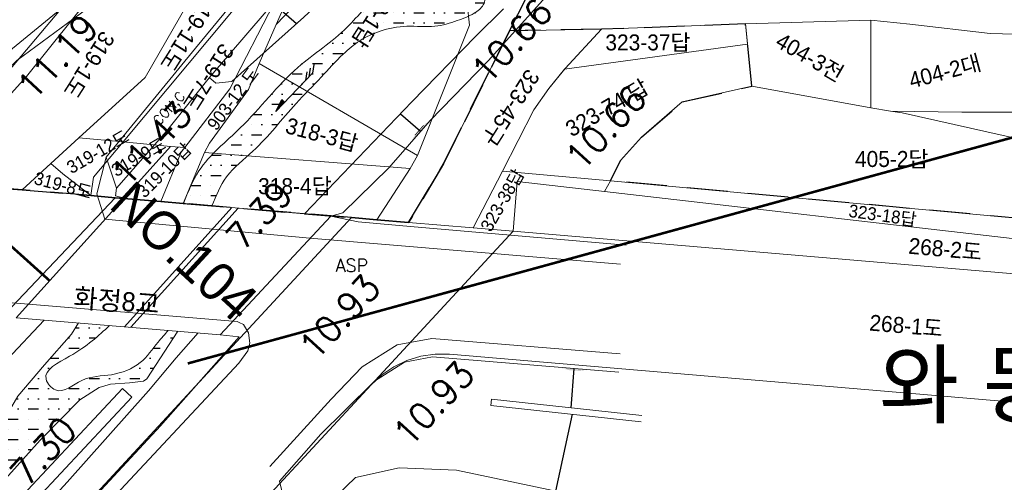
# Model space of a CAD drawing. Header units: metres. Extents: x 183400 to 184400, y 422200 to 427800.
# Tile 205 of 221: x 183920 to 184074, y 427401 to 427473. Entities that reach past the tile are written whole.
import ezdxf
from ezdxf.enums import TextEntityAlignment as Align

# ---------------------------------------------------------------- set-up
doc = ezdxf.new("R2010")
doc.units = ezdxf.units.M
doc.linetypes.add('DASHED2', pattern=[9.525, 6.35, -3.175])
for name, color, linetype in [('9131', 130, 'Continuous'), ('NR', 7, 'Continuous'), ('num', 7, 'Continuous'), ('ws', 7, 'Continuous'), ('교량명', 7, 'Continuous'), ('구조물명칭_작업', 5, 'Continuous'), ('도면리-t', 252, 'Continuous'), ('동별경계', 3, 'DASHED2'), ('하천', 140, 'Continuous'), ('횡단타점', 11, 'Continuous')]:
    doc.layers.add(name, color=color, linetype=linetype)
for name, color, linetype, lineweight in [('지번', 252, 'Continuous', 5), ('지적', 252, 'Continuous', 5), ('현황도', 7, 'Continuous', 5)]:
    doc.layers.add(name, color=color, linetype=linetype, lineweight=lineweight)
doc.layers.get('ws').off()
doc.styles.add('GHS', font='ROMANS', dxfattribs={"bigfont": 'GHS'})
doc.styles.add('gwang', font='romans.shx', dxfattribs={"bigfont": ' WHGTXT.SHX'})
doc.styles.add('UPM', font='Gulim.ttf')
doc.styles.add('돋움', font='Dotum.ttf')

# ---------------------------------------------------------------- blocks, each defined once
blk = doc.blocks.new('ws')
at = {"layer": '9131'}
blk.add_hatch(color=256, dxfattribs=at).paths.add_polyline_path([(2, 0), (2, 0.6), (0, 0)])
for p, q in [((0, 0), (2, 0.6)), ((0, 0), (8.3, 0)), ((2, 0.6), (2, 0)), ((7.83, 0.81), (6.7, 0)), ((8.63, 0.81), (7.5, 0)), ((9.43, 0.81), (8.3, 0))]:
    blk.add_line(p, q, dxfattribs=at)

msp = doc.modelspace()

# ---------------------------------------------------------------- hatches: boundary and pattern name
at = {"layer": '하천'}
h = msp.add_hatch(dxfattribs=at)
h.set_pattern_fill('MUDST', color=256, scale=0.25, style=0)
h.paths.add_polyline_path([(184018.13, 427520.92), (184022.36, 427529.18), (184028.41, 427537.02), (184021.06, 427540.12), (184017.17, 427534.2), (184010.34, 427521.98), (184007.98, 427515.61), (184006.11, 427505.55), (184012.58, 427503.8), (184015.33, 427513.54)])
edge = h.paths.add_edge_path()
edge.add_spline(control_points=[(183994.23, 427485.7), (183995.2, 427486.48), (183997.07, 427487.98), (183999.69, 427490.76), (184002.73, 427493.34), (184004.53, 427496.28), (184006.56, 427497.44), (184007.62, 427498.34), (184009.13, 427498.26), (184010.1, 427498.5), (184010.68, 427498.59)], knot_values=[0, 0, 0, 0, 3.732297, 7.190753, 11.42063, 15.705923, 17.12373, 18.425649, 19.694341, 21.45177, 21.45177, 21.45177, 21.45177], degree=3, periodic=0)
edge.add_line((184010.68, 427498.59), (184010.76, 427498.95))
edge.add_line((184010.76, 427498.95), (184004.15, 427500.74))
edge.add_line((184004.15, 427500.74), (184003.66, 427499.03))
edge.add_spline(control_points=[(184003.66, 427499.03), (184003.67, 427498.76), (184003.72, 427497.68), (184002.57, 427495.23), (183998.56, 427494), (183995.14, 427490.99), (183992.94, 427488.79), (183991.97, 427487.82)], knot_values=[0, 0, 0, 0, 0.805967, 3.222228, 7.403227, 12.655224, 16.77324, 16.77324, 16.77324, 16.77324], degree=3, periodic=0)
edge.add_line((183991.97, 427487.82), (183994.23, 427485.7))
edge = h.paths.add_edge_path()
edge.add_spline(control_points=[(183950.12, 427443.89), (183950.77, 427445.49), (183952.16, 427448.89), (183957.86, 427453.21), (183962.17, 427458.95), (183967.11, 427463.78), (183970.18, 427467.3), (183973.22, 427469.85), (183976.62, 427471.41), (183980.65, 427472.21), (183984.77, 427471.66), (183988.3, 427472.75), (183990.9, 427473.71), (183992.84, 427475.2), (183992.95, 427476.57), (183993.01, 427477.26)], knot_values=[0, 0, 0, 0, 5.084636, 10.842897, 20.884547, 26.581765, 31.536269, 34.900335, 38.386878, 42.66415, 47.04348, 50.654582, 53.518078, 55.482716, 57.470363, 57.470363, 57.470363, 57.470363], degree=3, periodic=0)
edge.add_line((183993.01, 427477.26), (183987.22, 427482.72))
edge.add_spline(control_points=[(183987.22, 427482.72), (183986.76, 427482.52), (183984.66, 427481.6), (183981.36, 427479.34), (183975.64, 427477.15), (183971.08, 427470.82), (183962.3, 427465.39), (183955.86, 427456.63), (183948.25, 427450.74), (183946.38, 427446.04), (183945.68, 427444.28)], knot_values=[0, 0, 0, 0, 1.495812, 6.878826, 11.961313, 19.487142, 29.445979, 42.515813, 51.843735, 57.464726, 57.464726, 57.464726, 57.464726], degree=3, periodic=0)
edge.add_line((183945.68, 427444.28), (183950.12, 427443.89))
h = msp.add_hatch(dxfattribs=at)
h.set_pattern_fill('MUDST', color=256, scale=0.25, style=0)
edge = h.paths.add_edge_path()
edge.add_spline(control_points=[(183943.3, 427424.43), (183942.75, 427423.82), (183941.26, 427422.17), (183939.06, 427418.91), (183934.45, 427417.17), (183929.86, 427417.42), (183926.26, 427413.92), (183922.84, 427417.88), (183929.5, 427420.94), (183932.38, 427423.58), (183934.12, 427425.19)], knot_values=[0, 0, 0, 0, 2.458558, 6.685715, 11.543022, 16.302059, 20.643381, 22.897243, 28.029581, 35.916705, 35.916705, 35.916705, 35.916705], degree=3, periodic=0)
edge.add_line((183934.12, 427425.19), (183929.25, 427425.59))
edge.add_line((183929.25, 427425.59), (183928.16, 427423.83))
edge.add_line((183928.16, 427423.83), (183923.93, 427419.06))
edge.add_line((183923.93, 427419.06), (183919.77, 427414.14))
edge.add_line((183919.77, 427414.14), (183916.76, 427409.03))
edge.add_line((183916.76, 427409.03), (183915.6, 427405.64))
edge.add_line((183915.6, 427405.64), (183910.45, 427399.34))
edge.add_line((183910.45, 427399.34), (183905.06, 427394.15))
edge.add_line((183905.06, 427394.15), (183907.81, 427392.24))
edge.add_line((183907.81, 427392.24), (183908.83, 427391.61))
edge.add_line((183908.83, 427391.61), (183909.08, 427391.65))
edge.add_line((183909.08, 427391.65), (183916.89, 427400.22))
edge.add_line((183916.89, 427400.22), (183923.26, 427407.25))
edge.add_line((183923.26, 427407.25), (183929.46, 427413.57))
edge.add_line((183929.46, 427413.57), (183932.5, 427415.5))
edge.add_line((183932.5, 427415.5), (183934.27, 427416.05))
edge.add_line((183934.27, 427416.05), (183937.25, 427416.22))
edge.add_line((183937.25, 427416.22), (183939.41, 427416.49))
edge.add_line((183939.41, 427416.49), (183939.96, 427416.88))
edge.add_line((183939.96, 427416.88), (183944.77, 427424.31))
edge.add_line((183944.77, 427424.31), (183943.3, 427424.43))
h.paths.add_polyline_path([(183893.2, 427381.76), (183886.15, 427374.31), (183880.27, 427368.88), (183874.1, 427364.13), (183870.7, 427361.01), (183880.54, 427360.42), (183887.68, 427368.29), (183895.47, 427377.23), (183902.49, 427384.94), (183907.03, 427389.55), (183908.04, 427390.5), (183908.09, 427390.7), (183907.24, 427391.42), (183904.23, 427393.52), (183900.99, 427389.95)])

# ---------------------------------------------------------------- linework, layer by layer
at = {"layer": 'NR'}
for p, q in [((183963.35, 427472.37), (183959.71, 427475.53)), ((183979.6, 427458.29), (183982.76, 427455.55)), ((184006.31, 427412.34), (184006.81, 427418.47)), ((184006.48, 427411.32), (184003.88, 427399.32))]:
    msp.add_line(p, q, dxfattribs=at)
for points in [[(183984.04, 427457.02), (183981.48, 427454.07), (183983.96, 427457.09), (183981.4, 427454.14)], [(183983.66, 427456.75), (183981.7, 427454.48), (183983.59, 427456.82), (183981.62, 427454.55)], [(183983.29, 427456.48), (183981.91, 427454.89), (183983.21, 427456.55), (183981.83, 427454.96)], [(184004.87, 427418.63), (184008.76, 427418.31), (184004.86, 427418.53), (184008.75, 427418.21)], [(184005.31, 427418.49), (184008.3, 427418.24), (184005.3, 427418.38), (184008.29, 427418.14)], [(184005.75, 427418.35), (184007.84, 427418.18), (184005.74, 427418.24), (184007.83, 427418.07)]]:
    msp.add_solid(points, dxfattribs=at)
at = {"layer": '구조물명칭_작업', "ltscale": 20, "const_width": 0.4}
for points in [[(183838.73, 427509.49), (183924.74, 427432.19)], [(184106.51, 427463.11), (183946.34, 427419.26)]]:
    msp.add_lwpolyline(points, dxfattribs=at)
at = {"layer": '동별경계', "linetype": 'DASHED2'}
for points in [[(184129.67, 427709.79), (184136.9, 427698.47), (184140.46, 427689.28), (184143.46, 427676.78), (184142.83, 427672.56), (184137.39, 427653.31), (184135.81, 427650.01), (184134.06, 427645.33), (184122.88, 427631.12), (184115.28, 427619.53), (184113.18, 427617.44), (184106.46, 427611.25), (184102.51, 427607.24), (184091.25, 427596.38), (184081.66, 427586.88), (184079.66, 427587.22), (184065.11, 427574.84), (184047.95, 427560.53), (184041.1, 427554.47), (184031.02, 427544.67), (184021.86, 427535.53), (184011.73, 427513.64), (184006.48, 427490.42), (183996.67, 427471.27)], [(183839.7, 427373.85), (183877.48, 427413.64), (183909.46, 427447.32), (183920.44, 427446.4), (183931.19, 427445.49), (183934.99, 427445.17), (183936.32, 427445.06), (183942.11, 427444.57), (183945.64, 427444.27), (183971.95, 427442.05), (183975.91, 427441.72), (183980.9, 427441.3), (183986.37, 427450.45), (183996.67, 427471.27), (184006.48, 427490.42), (184011.73, 427513.64), (184021.86, 427535.53), (184031.02, 427544.67), (184041.1, 427554.47), (184047.95, 427560.53), (184065.11, 427574.84), (184079.66, 427587.22), (184081.66, 427586.88), (184091.25, 427596.38)], [(184078.22, 427441.75), (184012.45, 427447.82), (184014.02, 427450.99), (184017.34, 427454.61), (184023.7, 427460.13), (184034.59, 427462.59), (184033.58, 427472.35), (184011.07, 427471.49), (183996.67, 427471.27), (183986.37, 427450.45), (183980.9, 427441.3), (183975.91, 427441.72), (183971.95, 427442.05), (183945.64, 427444.27), (183942.11, 427444.57), (183936.32, 427445.06), (183934.99, 427445.17), (183931.19, 427445.49), (183920.44, 427446.4), (183909.46, 427447.32), (183877.48, 427413.64), (183839.7, 427373.85)]]:
    msp.add_lwpolyline(points, dxfattribs=at)
at = {"layer": '지적', "linetype": 'Continuous'}
for points in [[(184079.66, 427587.22), (184065.11, 427574.84), (184055.68, 427566.98), (184048.2, 427560.49), (184041.1, 427554.47), (184040.08, 427553.48), (184033.88, 427548.19), (184023.38, 427539.28), (184020.66, 427534.02), (184013.24, 427520.55), (184011.73, 427513.64), (184006.48, 427490.42), (183996.67, 427471.27), (184011.07, 427471.49), (184033.58, 427472.35), (184053.21, 427472.9), (184059.3, 427472.27), (184071.89, 427470.81), (184079.62, 427470.65)], [(183965.77, 427518.78), (183963.45, 427518.23), (183959.61, 427513.51), (183962.94, 427513.76), (183964.29, 427511.75), (183965.35, 427510.19), (183961.6, 427508.85), (183959.69, 427508.13), (183956.31, 427502.5), (183954.01, 427497.28), (183948.65, 427491.23), (183926.36, 427474.61), (183916.58, 427466.59)], [(183919.59, 427466.61), (183950.32, 427489.29), (183956.74, 427496.63), (183958.63, 427499.14), (183959.31, 427500.04), (183959.93, 427499.17), (183963.09, 427494.65), (183963.08, 427486.43), (183961.89, 427482.42), (183964.67, 427484.64), (183965.11, 427486.02), (183965.18, 427494.72), (183960.3, 427501.9), (183962.06, 427505.69), (183962.23, 427506.06), (183965.91, 427507.1), (183967.51, 427507.55), (183969.8, 427505.77), (183976.52, 427498.61), (183979.51, 427496.45), (183983.53, 427499.75), (183971.43, 427509.64), (183965.77, 427518.78)], [(183959.31, 427500.04), (183958.63, 427499.14), (183956.74, 427496.63), (183950.32, 427489.29), (183919.59, 427466.61), (183913.59, 427460.86), (183909.94, 427457.39), (183899.18, 427448.19), (183909.46, 427447.32), (183920.44, 427446.4), (183924.93, 427450.51), (183929.32, 427454.51), (183939.68, 427463.94), (183959.39, 427498.24), (183959.93, 427499.17), (183959.31, 427500.04)], [(183942.19, 427499.37), (183939.57, 427496.59), (183917.9, 427483.35), (183895.84, 427469.75), (183885.46, 427464.87), (183888.51, 427458.36), (183905.16, 427456.76), (183916.58, 427466.59), (183926.36, 427474.61), (183945.05, 427496.02), (183942.19, 427499.37)], [(183959.93, 427499.17), (183959.39, 427498.24), (183939.68, 427463.94), (183929.32, 427454.51), (183936.22, 427453.92), (183956.61, 427478.33), (183961.89, 427482.42), (183963.08, 427486.43), (183963.09, 427494.65), (183959.93, 427499.17)], [(183979.85, 427496.19), (183979.76, 427495.9), (183978.85, 427492.77), (183962.75, 427474.88), (183960.19, 427472.22), (183957.53, 427466.14), (183982.3, 427451.74), (183990.42, 427472.11), (183989.68, 427478.86), (183991.37, 427486.79), (183986.99, 427491.13), (183979.85, 427496.19)], [(183979.51, 427496.45), (183964.67, 427484.64), (183961.92, 427476.15), (183960.19, 427472.22), (183962.75, 427474.88), (183978.85, 427492.77), (183979.76, 427495.9), (183979.85, 427496.19), (183979.51, 427496.45)], [(183989.68, 427478.86), (183990.42, 427472.11), (183982.3, 427451.74), (183981.12, 427449.76), (183975.91, 427441.72), (183980.9, 427441.3), (183986.37, 427450.45), (183996.67, 427471.27), (184006.48, 427490.42)], [(183964.67, 427484.64), (183961.89, 427482.42), (183959.88, 427475.64), (183952.95, 427462.17), (183945.88, 427453.03), (183945.32, 427452.31), (183942.11, 427444.57), (183945.64, 427444.27), (183948.98, 427452.26), (183949.73, 427453.69), (183955.86, 427462.1), (183957.53, 427466.14), (183960.19, 427472.22), (183961.92, 427476.15), (183964.67, 427484.64)], [(183961.89, 427482.42), (183956.61, 427478.33), (183936.22, 427453.92), (183943.63, 427453.18), (183945.88, 427453.03), (183952.95, 427462.17), (183959.88, 427475.64), (183961.89, 427482.42)], [(184033.58, 427472.35), (184011.07, 427471.49), (184005.37, 427465.35), (184005.3, 427465.27), (184033.91, 427469.17), (184033.58, 427472.35)], [(184053.21, 427472.9), (184033.58, 427472.35), (184034.59, 427462.59), (184053.19, 427459.22), (184053.21, 427472.9)], [(184053.21, 427472.9), (184053.19, 427459.22), (184056.3, 427458.71), (184067.44, 427458.53), (184079.36, 427458.54), (184079.62, 427470.65), (184071.89, 427470.81), (184059.3, 427472.27), (184053.21, 427472.9)], [(184011.07, 427471.49), (183996.67, 427471.27), (183986.37, 427450.45), (183980.9, 427441.3), (183990.97, 427440.45), (183995.56, 427449.34), (184000.46, 427458.92), (184002.81, 427462.24), (184005.37, 427465.35), (184011.07, 427471.49)], [(184089.56, 427470.69), (184079.62, 427470.65), (184079.36, 427458.54), (184067.44, 427458.53), (184056.3, 427458.71), (184058.1, 427458.42), (184076.95, 427454.21), (184082.21, 427453.71), (184093.08, 427453.43), (184110.2, 427450.92), (184125.25, 427448.54), (184136.88, 427446.02), (184142.3, 427446.21), (184151.1, 427447.67), (184157.46, 427451.33), (184138.01, 427459.88), (184123.8, 427463.85), (184122.36, 427453.25), (184113.66, 427454.56), (184088.26, 427458.4), (184090.34, 427470.58), (184089.56, 427470.69)], [(184033.91, 427469.17), (184005.3, 427465.27), (184002.81, 427462.24), (184000.46, 427458.92), (183995.56, 427449.34), (184012.45, 427447.82), (184014.02, 427450.99), (184017.34, 427454.61), (184023.7, 427460.13), (184034.59, 427462.59), (184033.91, 427469.17)], [(183957.53, 427466.14), (183955.86, 427462.1), (183949.73, 427453.69), (183948.98, 427452.26), (183981.12, 427449.76), (183982.3, 427451.74), (183957.53, 427466.14)], [(184034.59, 427462.59), (184023.7, 427460.13), (184017.34, 427454.61), (184014.02, 427450.99), (184012.45, 427447.82), (184078.22, 427441.75), (184079.71, 427444.87), (184084.03, 427448.97), (184087.07, 427450.32), (184092.7, 427449.68), (184110.05, 427448.91), (184110.2, 427450.92), (184093.08, 427453.43), (184082.21, 427453.71), (184076.95, 427454.21), (184058.1, 427458.42), (184056.3, 427458.71), (184053.19, 427459.22), (184034.59, 427462.59)], [(183929.32, 427454.51), (183924.93, 427450.51), (183926.78, 427448.88), (183931.19, 427445.49), (183931.59, 427448.4), (183936.22, 427453.92), (183929.32, 427454.51)], [(183936.22, 427453.92), (183931.59, 427448.4), (183931.19, 427445.49), (183934.99, 427445.17), (183936.32, 427445.06), (183943.63, 427453.18), (183936.22, 427453.92)], [(183943.63, 427453.18), (183936.32, 427445.06), (183942.11, 427444.57), (183945.32, 427452.31), (183945.88, 427453.03), (183943.63, 427453.18)], [(183948.98, 427452.26), (183945.64, 427444.27), (183971.95, 427442.05), (183975.91, 427441.72), (183981.12, 427449.76), (183948.98, 427452.26)], [(183924.93, 427450.51), (183920.44, 427446.4), (183931.19, 427445.49), (183926.78, 427448.88), (183924.93, 427450.51)], [(183995.56, 427449.34), (183990.97, 427440.45), (183997.23, 427439.92), (183997.89, 427447.69), (184011.51, 427446.12), (184012.45, 427447.82), (183995.56, 427449.34)], [(183997.89, 427447.69), (183997.23, 427439.92), (184200, 427422.72)], [(184200, 427424.44), (184199.26, 427424.53), (184196.16, 427424.89), (184145.31, 427430.73), (184129.07, 427432.6), (184088.65, 427437.25), (184076.66, 427438.63), (184011.51, 427446.12), (183997.89, 427447.69)], [(184012.45, 427447.82), (184011.51, 427446.12), (184076.66, 427438.63), (184078.22, 427441.75), (184012.45, 427447.82)], [(183784.08, 426445.98), (183841.5, 427333.41), (183842.07, 427336.29), (183842.68, 427338.89), (183843.64, 427341.91), (183844.5, 427344.25), (183845.93, 427347.19), (183856.03, 427362), (183934.99, 427445.17), (183931.19, 427445.49), (183920.44, 427446.4), (183909.46, 427447.32)], [(183934.99, 427445.17), (183856.03, 427362), (183845.93, 427347.19), (183844.5, 427344.25), (183843.64, 427341.91), (183842.68, 427338.89), (183842.07, 427336.29), (183841.5, 427333.41), (183784.08, 426445.98)], [(183812.34, 426425.2), (183870.97, 427323.92), (183871.44, 427326.93), (183872.34, 427330.3), (183873.74, 427333.8), (183875.98, 427337.47), (183877.7, 427340), (183880.02, 427342.94), (183895.43, 427359.44), (183971.95, 427442.05), (183945.64, 427444.27), (183942.11, 427444.57), (183936.32, 427445.06), (183934.99, 427445.17)], [(183971.95, 427442.05), (183895.43, 427359.44), (183880.02, 427342.94), (183877.7, 427340), (183875.98, 427337.47), (183873.74, 427333.8), (183872.34, 427330.3), (183871.44, 427326.93), (183870.97, 427323.92), (183812.34, 426425.2)], [(183932.56, 427370.1), (183975.02, 427415.94), (183997.23, 427439.92), (183990.97, 427440.45), (183980.9, 427441.3), (183975.91, 427441.72), (183971.95, 427442.05)], [(183997.23, 427439.92), (183975.02, 427415.94), (183976.69, 427417.48), (183978.57, 427418.75), (183980.61, 427419.73), (183982.78, 427420.38), (183985.03, 427420.71), (183987.3, 427420.69), (184200, 427402.65)], [(184200, 427422.72), (183997.23, 427439.92)], [(183985.03, 427420.71), (183982.78, 427420.38), (183980.61, 427419.73), (183978.57, 427418.75), (183976.69, 427417.48), (183975.02, 427415.94), (183932.56, 427370.1), (183931.65, 427368.91), (183930.98, 427367.57), (183930.56, 427366.12), (183930.43, 427364.63), (183930.58, 427363.14), (183930.99, 427361.7), (183931.68, 427360.36), (183932.6, 427359.18), (183933.73, 427358.19), (183935.02, 427357.42), (183936.43, 427356.91), (183937.91, 427356.68), (184124.38, 427344.56)], [(184200, 427402.65), (183987.3, 427420.69), (183985.03, 427420.71)]]:
    msp.add_lwpolyline(points, dxfattribs=at)
at = {"layer": '현황도'}
for p, q in [((183949.94, 427463.73), (183949.71, 427463.92)), ((183935.17, 427446.68), (183933.58, 427451.48, 11.18)), ((183919.51, 427426.39), (183936.37, 427445.09)), ((183936.37, 427445.09), (183968.71, 427442.27)), ((183936.45, 427425), (183953.24, 427443.62)), ((183937.45, 427424.91), (183954.24, 427443.53)), ((183951.39, 427423.76), (183968.71, 427442.27)), ((183951.39, 427423.76), (183919.51, 427426.39)), ((183993.76, 427412.7), (183993.87, 427413.69))]:
    msp.add_line(p, q, dxfattribs=at)
for points in [[(183899.46, 427448.07), (183904.42, 427449.4), (183911.64, 427453.64), (183921.13, 427464.12), (183935.72, 427482.37), (183960.18, 427512.68), (183981.16, 427538.32), (183993.16, 427553.77)], [(183965.44, 427438.87), (183933.37, 427441.84), (183932.12, 427445.8), (183933.58, 427451.48), (183947.56, 427468.56), (183967.97, 427493.36), (183975.27, 427501.66), (183983.57, 427504.09), (183989.3, 427503.8), (183993.45, 427503.37), (184004.15, 427500.74)], [(183899.46, 427448.07), (183905.81, 427452.29), (183915.5, 427461.67), (183930.33, 427479.26), (183937.95, 427488.55), (183949.05, 427502.72)], [(183949.71, 427463.92), (183958.6, 427474.26), (183967.51, 427484.54), (183976.13, 427494.35), (183981.78, 427500.28), (183984.3, 427501.38), (183988.76, 427501.56), (183995, 427501.03)], [(184011.67, 427498.71), (184009.23, 427490.43), (184005.7, 427482.29), (184001.91, 427476.12), (183993.34, 427466.57), (183984.24, 427457.25), (183977.81, 427449.84), (183970.58, 427442.82), (183968.71, 427442.27)], [(183980.74, 427488.83), (183975.14, 427483.35), (183964.49, 427473.39), (183953.23, 427463.34), (183950.73, 427463.08), (183949.94, 427463.73)], [(183964.61, 427442.63), (183981.4, 427460.17), (183991.33, 427470.39), (183995.75, 427474.67)], [(183936.37, 427445.09), (183935.03, 427445.46), (183935.17, 427446.68), (183943.03, 427455.56), (183949.71, 427463.92)], [(184014.9, 427437.73), (183981.76, 427440.63), (183972.98, 427441.4), (183968.71, 427442.27)], [(183965.44, 427438.87), (184014.02, 427434.8)], [(183888.37, 427355.48), (183868.52, 427356.58), (183855.35, 427357.53), (183853.51, 427359.94), (183853.65, 427362.41), (183867.81, 427377.92), (183879.27, 427390.16), (183893.65, 427405.75), (183904.27, 427417), (183912.65, 427426.14), (183914.96, 427428.44), (183918.92, 427428.76), (183953.38, 427425.89)], [(183912.24, 427413.71), (183923.87, 427426.03)], [(183888.3, 427355.48), (183892, 427355.43), (183892.99, 427355.52), (183895.34, 427356.22), (183896.72, 427357.06), (183906.26, 427367.57), (183932.92, 427396.4), (183954.34, 427419.3), (183955.76, 427421.22), (183956.05, 427422.42), (183955.83, 427424.06), (183955.05, 427425.34), (183954.37, 427425.69), (183954.09, 427425.83), (183953.38, 427425.89)], [(183905.02, 427394.12), (183910.45, 427399.34), (183915.6, 427405.64), (183916.76, 427409.03), (183919.77, 427414.14), (183923.93, 427419.06), (183928.16, 427423.83), (183929.25, 427425.59)], [(183951.39, 427423.76), (183954.36, 427423.43), (183942.07, 427409.53), (183916.16, 427381.66), (183901.39, 427366.08), (183894.82, 427359.72), (183892.11, 427359.73)], [(183907.81, 427392.24), (183908.83, 427391.61), (183909.08, 427391.65), (183916.89, 427400.22), (183923.26, 427407.25), (183929.46, 427413.57), (183932.5, 427415.5), (183934.27, 427416.05), (183937.25, 427416.22), (183939.41, 427416.49), (183939.96, 427416.88), (183944.77, 427424.31)], [(183914.35, 427386.41), (183927.48, 427400.72), (183940.2, 427414.98), (183944.55, 427420.14), (183947.98, 427424.05)], [(183968.77, 427413.7), (183973.64, 427418.73), (183979.08, 427422.19), (183984.53, 427423.18), (184013.98, 427420.79)], [(184013.76, 427417.9), (183984.64, 427420.29), (183980.25, 427419.46), (183975.54, 427416.5), (183970.84, 427411.88)], [(183884.37, 427360.19), (183910.15, 427387.64), (183936.13, 427415.36)], [(183936.13, 427415.36), (183937.59, 427413.99)], [(183886.97, 427360.04), (183911.61, 427386.27), (183937.59, 427413.99)], [(183968.77, 427413.7), (183959.17, 427403.14)], [(183993.87, 427413.69), (184017.38, 427411.14)], [(183993.76, 427412.7), (184017.27, 427410.14)], [(183964.3, 427389.8), (183964.27, 427389.57), (183963.52, 427390.95), (183962.66, 427392.9), (183960.68, 427400.85), (183967.14, 427408.23), (183970.84, 427411.88)], [(184016.68, 427396.55), (184002.71, 427399.57), (183988.39, 427402.6), (183979.43, 427402.95), (183972.56, 427401.43), (183968.26, 427397.25), (183965.23, 427393.06), (183964.3, 427389.8)]]:
    msp.add_lwpolyline(points, dxfattribs=at)
for points in [[(183945.68, 427444.28), (183948.1, 427449.35), (183954.56, 427456.08), (183963.58, 427465.54), (183971.3, 427471.83), (183976.65, 427477.12), (183981.16, 427479.47), (183985.86, 427482.1), (183987.22, 427482.72)], [(183950.12, 427443.89), (183952.42, 427448.43), (183956.54, 427452.45), (183963.28, 427459.89), (183967.22, 427464.01), (183970.64, 427467.6), (183973.27, 427469.7), (183976.42, 427471.18), (183980.62, 427471.97), (183985, 427471.97), (183988.51, 427472.85), (183991.13, 427473.99), (183992.58, 427475.32), (183993.01, 427477.26)], [(183934.12, 427425.19), (183927.86, 427420.39), (183924.18, 427416.81), (183925.67, 427415.12), (183929.75, 427416.61), (183934.43, 427417.51), (183938.9, 427419.4), (183941.69, 427422.58), (183943.3, 427424.43)]]:
    msp.add_spline(points, degree=3, dxfattribs=at)

# ---------------------------------------------------------------- block references
at = {"layer": 'ws', "rotation": 46.17456108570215}
msp.add_blockref('ws', (183960.11, 427458.64), dxfattribs=at)

# ---------------------------------------------------------------- texts
at = {"layer": 'num', "style": '돋움'}
for s, p in [('NO.104', (183933.81, 427443.75)), ('NO.103', (183898.47, 427408.01))]:
    msp.add_text(s, height=6, rotation=317.3442, dxfattribs=at).set_placement(p)
at = {"layer": '교량명', "style": '돋움'}
msp.add_text('화정8교', height=3, rotation=355.492, dxfattribs=at).set_placement((183928.39, 427428.08))
at = {"layer": '도면리-t', "style": '돋움'}
msp.add_text('와 동', height=10, dxfattribs=at).set_placement((184068.85, 427416.1), align=Align.MIDDLE)
at = {"layer": '지번', "style": 'UPM'}
for s, height, rotation, p in [('318-1답', 2.5, 237.4563, (183975.99, 427473.85)), ('319-11도', 2.5, 237.4563, (183946.51, 427470.91)), ('319-1도', 2.5, 237.4563, (183930.91, 427465.91)), ('404-3전', 2.5, 330, (184043.67, 427467.13)), ('319-7도', 2.5, 237.4563, (183949.57, 427463.98)), ('404-2대', 2.5, 15, (184064.79, 427464.92)), ('903-12 도', 2, 53.1602, (183953.42, 427460.66)), ('323-45구', 2.5, 237.4563, (183996.9, 427459.19)), ('323-74 답', 2.5, 30, (184011.93, 427459.22)), ('318-3답', 2.5, 345, (183967.32, 427455.05)), ('319-12도', 2, 30, (183932.27, 427452.36)), ('319-9도', 2, 30, (183938.64, 427451.53)), ('319-10답', 2, 45, (183942.66, 427449.48)), ('319-8도', 2, 345, (183926.85, 427447.11)), ('323-38답', 2, 60, (183995.54, 427444.78)), ('323-18답', 2, 352.0339, (184055.04, 427442.44)), ('268-2도', 2.5, 354.885, (184064.85, 427437.16)), ('268-1도', 2.5, 355.2073, (184058.73, 427425.18))]:
    msp.add_text(s, height=height, rotation=rotation, dxfattribs=at).set_placement(p, align=Align.MIDDLE_CENTER)
for s, p in [('323-37답', (184018.33, 427469.44)), ('405-2답', (184056.47, 427451.22)), ('318-4답', (183963.1, 427446.98))]:
    msp.add_text(s, height=2.5, dxfattribs=at).set_placement(p, align=Align.MIDDLE_CENTER)
at = {"layer": '현황도', "style": 'GHS'}
msp.add_text('CON,C', height=1.5, rotation=47.4102, dxfattribs=at).set_placement((183941.86, 427456.36))
msp.add_text('ASP', height=2, dxfattribs=at).set_placement((183969.49, 427433.59))
at = {"layer": '횡단타점', "color": 171, "style": 'gwang'}
for s, p in [('10.66', (183998.52, 427468.34)), ('11.19', (183927.43, 427465.85)), ('10.66', (184013.23, 427454.79)), ('11.43', (183942.14, 427452.3)), ('7.39', (183958.99, 427441.07)), ('10.93', (183971.56, 427425.2)), ('10.93', (183986.27, 427411.65)), ('7.30', (183925.23, 427404.19))]:
    msp.add_text(s, height=4, rotation=47.3442, dxfattribs=at).set_placement(p, align=Align.CENTER)

doc.saveas('drawing.dxf')
